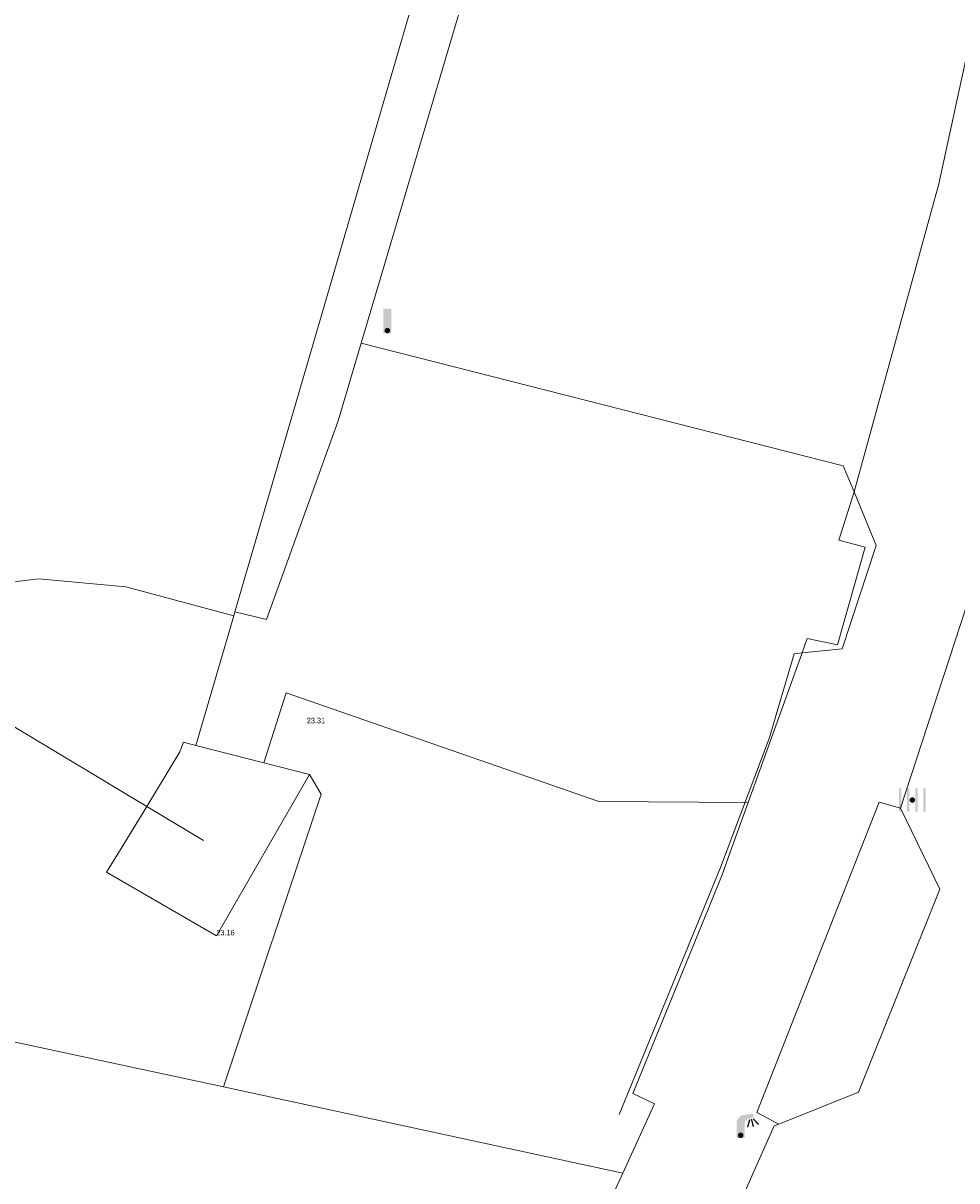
# Model space of a CAD drawing. Header units: metres. Extents: x 197457 to 198138, y 353986 to 354984.
# Tile 18 of 217: x 197480 to 197497, y 354520 to 354541. Entities that reach past the tile are written whole.
import ezdxf

# ---------------------------------------------------------------- set-up
doc = ezdxf.new("R2010")
doc.units = ezdxf.units.M
doc.header["$MEASUREMENT"] = 0
for name, color, linetype, lineweight in [('cultuurscheiding geen IMGeo', 7, 'Continuous', 0), ('Duiker lijn niveau min 1', 7, 'Continuous', 0), ('Grens beheer openbare ruimte groenbeheer', 253, 'Continuous', 0), ('Grens maaiveld', 253, 'Continuous', 0), ('Hoogtepunt', 7, 'Continuous', 0), ('insteek sloot', 5, 'Continuous', 0), ('kant verharding', 7, 'Continuous', 0), ('raster geen IMGeo', 7, 'Continuous', 0), ('vlakafsluiter', 1, 'Continuous', 0)]:
    doc.layers.add(name, color=color, linetype=linetype, lineweight=lineweight)
for name, color, linetype, lineweight, true_color in [('kolk', 7, 'Continuous', 0, 0x104b6e), ('lichtmast', 7, 'Continuous', 0, 0x104b6e), ('verkeersbordpaal', 7, 'Continuous', 0, 0x104b6e)]:
    doc.layers.add(name, color=color, linetype=linetype, lineweight=lineweight, true_color=true_color)
doc.styles.add('Style-WORKING', font='WORKING.shx')

# ---------------------------------------------------------------- blocks, each defined once
blk = doc.blocks.new('kolk')
at = {"layer": 'kolk', "linetype": 'Continuous', "lineweight": 0, "true_color": 0xbd2877}
for points in [[(-0.489, -0.425), (-0.489, 0), (-0.489, 0.425), (-0.404, 0.425), (-0.404, 0), (-0.404, -0.425)], [(-0.191, -0.425), (-0.191, 0), (-0.191, 0.425), (-0.106, 0.425), (-0.106, 0), (-0.106, -0.425)], [(0.106, -0.425), (0.106, 0), (0.106, 0.425), (0.191, 0.425), (0.191, 0), (0.191, -0.425)], [(0.404, -0.425), (0.404, 0), (0.404, 0.425), (0.489, 0.425), (0.489, 0), (0.489, -0.425)]]:
    blk.add_hatch(color=232, dxfattribs=at).paths.add_polyline_path(points)
at = {"layer": 'kolk', "linetype": 'Continuous', "lineweight": 0, "true_color": 0x681648}
blk.add_hatch(color=219, dxfattribs=at).paths.add_polyline_path([(0.1, 0, 1), (-0.1, 0, 1)])
blk = doc.blocks.new('lichtmast')
at = {"layer": 'lichtmast', "linetype": 'Continuous', "lineweight": 0, "true_color": 0xbd2877}
for points in [[(0.15, 0.419, -0.344151), (0.301, 0.613), (0.428, 0.645, 0.960861), (0.398, 0.791), (0.101, 0.742, 0.366629), (-0.15, 0.446), (-0.15, -0.1), (0, -0.1, -0.414214), (-0.1, 0, -1), (0.1, 0, -0.414214), (0, -0.1), (0.15, -0.1)], [(0.351, 0.55, 1), (0.303, 0.564), (0.234, 0.323, 1), (0.283, 0.31)], [(0.424, 0.581, 1), (0.376, 0.569), (0.436, 0.326, 1), (0.485, 0.339)], [(0.489, 0.61, 1), (0.453, 0.575), (0.626, 0.396, 1), (0.662, 0.43)]]:
    blk.add_hatch(color=232, dxfattribs=at).paths.add_polyline_path(points)
at = {"layer": 'lichtmast', "linetype": 'Continuous', "lineweight": 0, "true_color": 0x681648}
blk.add_hatch(color=219, dxfattribs=at).paths.add_polyline_path([(-0.1, 0, 1), (0.1, 0, 1)])
blk = doc.blocks.new('paal')
at = {"layer": 'verkeersbordpaal', "linetype": 'Continuous', "lineweight": 0, "true_color": 0xbd2877}
blk.add_hatch(color=232, dxfattribs=at).paths.add_polyline_path([(0.15, 0.8), (-0.15, 0.8), (-0.15, -0.1), (0, -0.1, -0.414214), (-0.1, 0, -1), (0.1, 0, -0.414214), (0, -0.1), (0.15, -0.1)])
at = {"layer": 'verkeersbordpaal', "linetype": 'Continuous', "lineweight": 0, "true_color": 0x681648}
blk.add_hatch(color=219, dxfattribs=at).paths.add_polyline_path([(-0.1, 0, 1), (0.1, 0, 1)])

msp = doc.modelspace()

# ---------------------------------------------------------------- linework, layer by layer
at = {"layer": 'cultuurscheiding geen IMGeo', "linetype": 'Continuous', "lineweight": 0}
for p, q in [((197485.157, 354528.541), (197484.75, 354527.257)), ((197490.889, 354526.551), (197485.157, 354528.541))]:
    msp.add_line(p, q, dxfattribs=at)
at = {"layer": 'Duiker lijn niveau min 1', "linetype": 'Continuous', "lineweight": 0}
for p, q in [((197482.599, 354526.457), (197476.101, 354530.365)), ((197482.599, 354526.457), (197476.101, 354530.365)), ((197483.641, 354525.83), (197482.599, 354526.457)), ((197483.641, 354525.83), (197482.599, 354526.457))]:
    msp.add_line(p, q, dxfattribs=at)
at = {"layer": 'Grens beheer openbare ruimte groenbeheer', "linetype": 'Continuous', "lineweight": 0, "flags": 128}
msp.add_lwpolyline([(197473.862, 354531.218), (197475.378, 354530.395), (197476.101, 354530.365), (197477.287, 354530.317), (197478.337, 354530.387), (197478.871, 354530.423), (197480.622, 354530.633), (197482.215, 354530.487), (197484.196, 354529.955)], dxfattribs=at)
at = {"layer": 'Grens maaiveld', "linetype": 'Continuous', "lineweight": 0}
for p, q in [((197486.531, 354534.953), (197488.465, 354541.465)), ((197485.157, 354528.541), (197484.75, 354527.257)), ((197490.889, 354526.551), (197485.157, 354528.541)), ((197467.861, 354524.792), (197484.008, 354521.313)), ((197484.008, 354521.313), (197491.332, 354519.735))]:
    msp.add_line(p, q, dxfattribs=at)
at = {"layer": 'Grens maaiveld', "linetype": 'Continuous', "lineweight": 0, "flags": 128}
msp.add_lwpolyline([(197495.572, 354532.228), (197495.375, 354532.701), (197486.531, 354534.953)], dxfattribs=at)
at = {"layer": 'insteek sloot', "linetype": 'Continuous', "lineweight": 0}
for p, q in [((197488.891, 354546.052), (197485.724, 354535.192)), ((197485.724, 354535.192), (197484.217, 354530.025)), ((197484.217, 354530.025), (197484.196, 354529.955)), ((197484.196, 354529.955), (197483.503, 354527.577))]:
    msp.add_line(p, q, dxfattribs=at)
at = {"layer": 'kant verharding', "linetype": 'Continuous', "lineweight": 0}
for p, q in [((197495.296, 354531.339), (197495.572, 354532.228)), ((197494.621, 354529.273), (197494.71, 354529.537)), ((197493.632, 354526.532), (197494.621, 354529.273)), ((197482.599, 354526.457), (197483.209, 354527.458)), ((197483.342, 354527.619), (197483.503, 354527.577)), ((197484.75, 354527.257), (197483.503, 354527.577)), ((197485.587, 354527.042), (197484.75, 354527.257)), ((197482.101, 354525.638), (197482.599, 354526.457)), ((197493.333, 354525.703), (197493.632, 354526.532))]:
    msp.add_line(p, q, dxfattribs=at)
at = {"layer": 'kant verharding', "linetype": 'Continuous', "lineweight": 0, "flags": 128}
for points in [[(197495.572, 354532.228), (197497.128, 354537.874), (197498.37, 354543.597), (197501.791, 354562.196)], [(197496.427, 354526.425), (197498.017, 354531.31), (197499.404, 354536.261), (197500.585, 354541.265), (197501.557, 354546.309), (197501.612, 354546.345)], [(197494.71, 354529.537), (197495.27, 354529.421), (197495.778, 354531.215), (197495.296, 354531.339)], [(197483.209, 354527.458), (197483.275, 354527.636), (197483.342, 354527.619)], [(197482.101, 354525.638), (197481.864, 354525.25), (197483.882, 354524.086), (197485.587, 354527.042)], [(197496.427, 354526.425), (197496.031, 354526.537), (197493.788, 354520.846), (197494.19, 354520.633)], [(197496.427, 354526.425), (197497.147, 354524.941), (197495.656, 354521.217), (197494.19, 354520.633)], [(197492.95, 354524.706), (197493.152, 354525.202), (197493.333, 354525.703)], [(197491.332, 354519.735), (197491.915, 354521.003), (197491.518, 354521.195), (197492.95, 354524.706)], [(197494.19, 354520.633), (197494.105, 354520.599), (197492.531, 354517.049), (197490.846, 354513.55), (197488.983, 354509.996), (197488.011, 354508.24), (197487.022, 354506.494), (197486.049, 354504.818), (197485.057, 354503.154), (197484.045, 354501.501), (197483.015, 354499.86), (197483.043, 354499.747)], [(197457.244, 354462.348), (197458.82, 354466.572), (197463.794, 354476.121), (197469.668, 354484.767), (197477.691, 354496.009), (197477.812, 354495.938), (197481.862, 354502.095), (197484.646, 354506.671), (197487.253, 354511.355), (197489.678, 354516.136), (197491.332, 354519.735)]]:
    msp.add_lwpolyline(points, dxfattribs=at)
at = {"layer": 'raster geen IMGeo', "linetype": 'Continuous', "lineweight": 0}
for p, q in [((197486.531, 354534.953), (197488.465, 354541.465)), ((197467.861, 354524.792), (197484.008, 354521.313)), ((197491.263, 354520.809), (197492.873, 354524.727)), ((197484.008, 354521.313), (197491.332, 354519.735))]:
    msp.add_line(p, q, dxfattribs=at)
at = {"layer": 'raster geen IMGeo', "linetype": 'Continuous', "lineweight": 0, "flags": 128}
for points in [[(197495.572, 354532.228), (197495.375, 354532.701), (197486.531, 354534.953)], [(197495.572, 354532.228), (197495.981, 354531.244), (197495.353, 354529.345), (197494.621, 354529.273)], [(197494.621, 354529.273), (197494.477, 354529.259), (197494.014, 354527.706)], [(197492.873, 354524.727), (197493.124, 354525.337), (197494.014, 354527.706)]]:
    msp.add_lwpolyline(points, dxfattribs=at)
at = {"layer": 'vlakafsluiter', "linetype": 'Continuous', "lineweight": 0}
for p, q in [((197486.531, 354534.953), (197486.108, 354533.527)), ((197485.797, 354526.68), (197485.587, 354527.042)), ((197485.797, 354526.68), (197484.008, 354521.313)), ((197490.889, 354526.551), (197493.632, 354526.532))]:
    msp.add_line(p, q, dxfattribs=at)
at = {"layer": 'vlakafsluiter', "linetype": 'Continuous', "lineweight": 0, "flags": 128}
msp.add_lwpolyline([(197486.108, 354533.527), (197484.796, 354529.884), (197484.217, 354530.025)], dxfattribs=at)

# ---------------------------------------------------------------- block references
at = {"layer": 'kolk', "linetype": 'Continuous', "lineweight": 0, "xscale": 0.5, "yscale": 0.5}
msp.add_blockref('kolk', (197496.642, 354526.575), dxfattribs=at)
at = {"layer": 'lichtmast', "linetype": 'Continuous', "lineweight": 0, "xscale": 0.5, "yscale": 0.5}
msp.add_blockref('lichtmast', (197493.493, 354520.427), dxfattribs=at)
at = {"layer": 'verkeersbordpaal', "linetype": 'Continuous', "lineweight": 0, "xscale": 0.5, "yscale": 0.5}
msp.add_blockref('paal', (197487.013, 354535.184), dxfattribs=at)

# ---------------------------------------------------------------- texts
at = {"layer": 'Hoogtepunt', "linetype": 'Continuous', "lineweight": 0, "style": 'Style-WORKING'}
for s, p in [('23.31', (197485.536, 354527.983)), ('23.31', (197485.536, 354527.983)), ('23.16', (197483.877, 354524.093)), ('23.16', (197483.877, 354524.093))]:
    msp.add_text(s, height=0.1, dxfattribs=at).set_placement(p)

doc.saveas('drawing.dxf')
